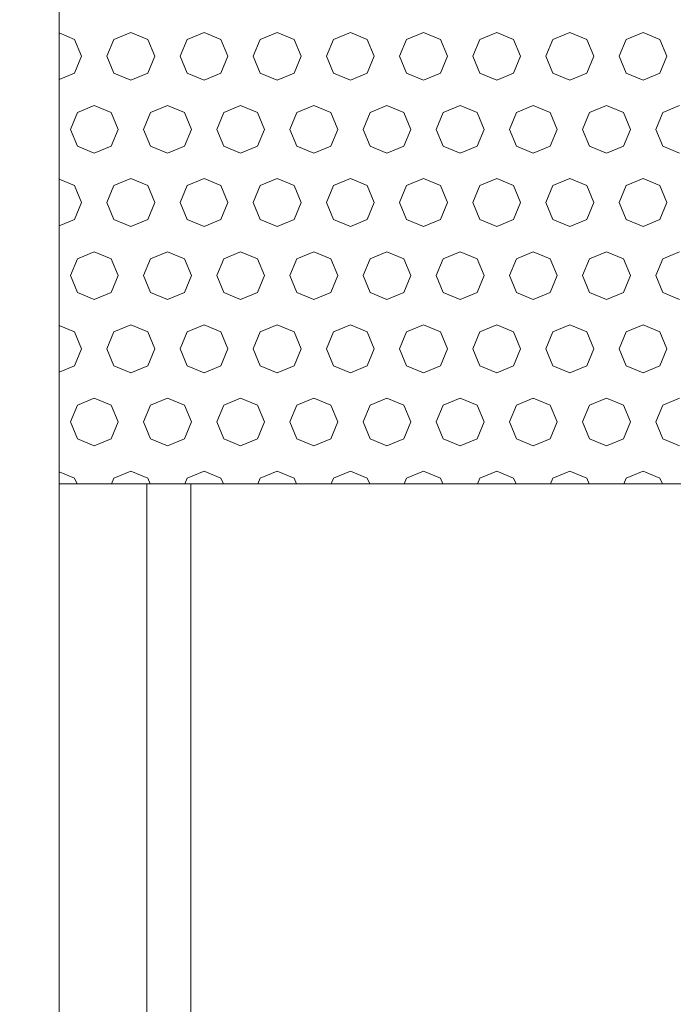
# Model space of a CAD drawing. Header units: millimetres. Extents: x 52659 to 1698020, y -10054 to 104697.
# Tile 121 of 256: x 194516 to 194962, y 6842 to 7515. Entities that reach past the tile are written whole.
import ezdxf

# ---------------------------------------------------------------- set-up
doc = ezdxf.new("R2010")
doc.units = ezdxf.units.MM
doc.header["$MEASUREMENT"] = 0
for name, color, linetype in [('02-04 BRISES SOLEIL FONCEES', 7, 'Continuous'), ('02-04 Mur.Construction', 7, 'Continuous'), ('05-02 Cotation 200ème 100ème.Cotations', 7, 'Continuous'), ('06-05 Etiquette.Texte', 7, 'Continuous'), ('Fenêtres ARCHICAD', 7, 'Continuous')]:
    doc.layers.add(name, color=color, linetype=linetype)
doc.styles.add('STYLE_GENERE_3', font='ARIALN.TTF')
doc.dimstyles.new('STYLE_GENERE__2', dxfattribs={"dimtxt": 200, "dimasz": 95, "dimexe": 0.18, "dimexo": 100, "dimgap": 0, "dimtad": 0, "dimlfac": 0.001, "dimzin": 0, "dimdsep": 46, "dimtxsty": 'STYLE_GENERE_3', "dimblk": 'ARROWHEAD_6', "dimblk1": 'ARROWHEAD_6', "dimblk2": 'ARROWHEAD_6', "dimcen": 0.09, "dimclrd": 7, "dimclre": 7, "dimclrt": 7, "dimazin": 0, "dimtfac": 1, "dimtdec": 4, "dimtmove": 0, "dimatfit": 3, "dimfxl": 1, "dimtolj": 1, "dimtzin": 0, "dimarcsym": 0})
doc.dimstyles.new('STYLE_GENERE__4', dxfattribs={"dimtxt": 0.18, "dimasz": 145.92, "dimexe": 0.18, "dimexo": 0.0625, "dimgap": 0, "dimtad": 0, "dimtih": 1, "dimtoh": 1, "dimdec": 4, "dimzin": 0, "dimdsep": 46, "dimcen": 0.09, "dimadec": 0, "dimazin": 0, "dimtfac": 1, "dimtdec": 4, "dimtmove": 0, "dimatfit": 3, "dimldrblk": 'ARROWHEAD_1', "dimfxl": 1, "dimtolj": 1, "dimtzin": 0, "dimarcsym": 0})

# ---------------------------------------------------------------- blocks, each defined once
blk = doc.blocks.new('Élément de coupe_196_1', base_point=(131932.67, 5158.07))
at = {"layer": 'Fenêtres ARCHICAD', "color": 7, "linetype": 'Continuous', "lineweight": 5}
for p, q in [((194602.67, 7198.03), (194602.67, 6418.07)), ((194632.67, 6448.07), (194632.67, 7198.03))]:
    blk.add_line(p, q, dxfattribs=at)
blk = doc.blocks.new('Élément de coupe_198_1', base_point=(131932.67, 5158.07))
at = {"layer": '02-04 Mur.Construction', "color": 7, "linetype": 'Continuous', "lineweight": 9}
blk.add_line((194542.67, 6325.96), (194542.67, 7608.07), dxfattribs=at)
blk = doc.blocks.new('*X334', base_point=(131932.67, 5158.07))
at = {"layer": '02-04 BRISES SOLEIL FONCEES', "color": 7, "linetype": 'Continuous', "lineweight": 5}
for p, q in [((194553.3, 7502.02), (194542.67, 7506.43)), ((194591.74, 7506.81), (194580.18, 7502.02)), ((194603.3, 7502.02), (194591.74, 7506.81)), ((194641.74, 7506.81), (194630.18, 7502.02)), ((194653.3, 7502.02), (194641.74, 7506.81)), ((194691.74, 7506.81), (194680.18, 7502.02)), ((194703.3, 7502.02), (194691.74, 7506.81)), ((194741.74, 7506.81), (194730.18, 7502.02)), ((194753.3, 7502.02), (194741.74, 7506.81)), ((194791.74, 7506.81), (194780.18, 7502.02)), ((194803.3, 7502.02), (194791.74, 7506.81)), ((194841.74, 7506.81), (194830.18, 7502.02)), ((194853.3, 7502.02), (194841.74, 7506.81)), ((194891.74, 7506.81), (194880.18, 7502.02)), ((194903.3, 7502.02), (194891.74, 7506.81)), ((194941.74, 7506.81), (194930.18, 7502.02)), ((194953.3, 7502.02), (194941.74, 7506.81)), ((194558.09, 7490.46), (194553.3, 7502.02)), ((194580.18, 7502.02), (194575.39, 7490.46)), ((194608.09, 7490.46), (194603.3, 7502.02)), ((194630.18, 7502.02), (194625.39, 7490.46)), ((194658.09, 7490.46), (194653.3, 7502.02)), ((194680.18, 7502.02), (194675.39, 7490.46)), ((194708.09, 7490.46), (194703.3, 7502.02)), ((194730.18, 7502.02), (194725.39, 7490.46)), ((194758.09, 7490.46), (194753.3, 7502.02)), ((194780.18, 7502.02), (194775.39, 7490.46)), ((194808.09, 7490.46), (194803.3, 7502.02)), ((194830.18, 7502.02), (194825.39, 7490.46)), ((194858.09, 7490.46), (194853.3, 7502.02)), ((194880.18, 7502.02), (194875.39, 7490.46)), ((194908.09, 7490.46), (194903.3, 7502.02)), ((194930.18, 7502.02), (194925.39, 7490.46)), ((194958.09, 7490.46), (194953.3, 7502.02)), ((194553.3, 7478.89), (194558.09, 7490.46)), ((194575.39, 7490.46), (194580.18, 7478.89)), ((194603.3, 7478.89), (194608.09, 7490.46)), ((194625.39, 7490.46), (194630.18, 7478.89)), ((194653.3, 7478.89), (194658.09, 7490.46)), ((194675.39, 7490.46), (194680.18, 7478.89)), ((194703.3, 7478.89), (194708.09, 7490.46)), ((194725.39, 7490.46), (194730.18, 7478.89)), ((194753.3, 7478.89), (194758.09, 7490.46)), ((194775.39, 7490.46), (194780.18, 7478.89)), ((194803.3, 7478.89), (194808.09, 7490.46)), ((194825.39, 7490.46), (194830.18, 7478.89)), ((194853.3, 7478.89), (194858.09, 7490.46)), ((194875.39, 7490.46), (194880.18, 7478.89)), ((194903.3, 7478.89), (194908.09, 7490.46)), ((194925.39, 7490.46), (194930.18, 7478.89)), ((194953.3, 7478.89), (194958.09, 7490.46)), ((194542.67, 7474.49), (194553.3, 7478.89)), ((194580.18, 7478.89), (194591.74, 7474.1)), ((194591.74, 7474.1), (194603.3, 7478.89)), ((194630.18, 7478.89), (194641.74, 7474.1)), ((194641.74, 7474.1), (194653.3, 7478.89)), ((194680.18, 7478.89), (194691.74, 7474.1)), ((194691.74, 7474.1), (194703.3, 7478.89)), ((194730.18, 7478.89), (194741.74, 7474.1)), ((194741.74, 7474.1), (194753.3, 7478.89)), ((194780.18, 7478.89), (194791.74, 7474.1)), ((194791.74, 7474.1), (194803.3, 7478.89)), ((194830.18, 7478.89), (194841.74, 7474.1)), ((194841.74, 7474.1), (194853.3, 7478.89)), ((194880.18, 7478.89), (194891.74, 7474.1)), ((194891.74, 7474.1), (194903.3, 7478.89)), ((194930.18, 7478.89), (194941.74, 7474.1)), ((194941.74, 7474.1), (194953.3, 7478.89)), ((194555.18, 7452.02), (194550.39, 7440.46)), ((194566.74, 7456.81), (194555.18, 7452.02)), ((194578.3, 7452.02), (194566.74, 7456.81)), ((194583.09, 7440.46), (194578.3, 7452.02)), ((194605.18, 7452.02), (194600.39, 7440.46)), ((194616.74, 7456.81), (194605.18, 7452.02)), ((194628.3, 7452.02), (194616.74, 7456.81)), ((194633.09, 7440.46), (194628.3, 7452.02)), ((194655.18, 7452.02), (194650.39, 7440.46)), ((194666.74, 7456.81), (194655.18, 7452.02)), ((194678.3, 7452.02), (194666.74, 7456.81)), ((194683.09, 7440.46), (194678.3, 7452.02)), ((194705.18, 7452.02), (194700.39, 7440.46)), ((194716.74, 7456.81), (194705.18, 7452.02)), ((194728.3, 7452.02), (194716.74, 7456.81)), ((194733.09, 7440.46), (194728.3, 7452.02)), ((194755.18, 7452.02), (194750.39, 7440.46)), ((194766.74, 7456.81), (194755.18, 7452.02)), ((194778.3, 7452.02), (194766.74, 7456.81)), ((194783.09, 7440.46), (194778.3, 7452.02)), ((194805.18, 7452.02), (194800.39, 7440.46)), ((194816.74, 7456.81), (194805.18, 7452.02)), ((194828.3, 7452.02), (194816.74, 7456.81)), ((194833.09, 7440.46), (194828.3, 7452.02)), ((194855.18, 7452.02), (194850.39, 7440.46)), ((194866.74, 7456.81), (194855.18, 7452.02)), ((194878.3, 7452.02), (194866.74, 7456.81)), ((194883.09, 7440.46), (194878.3, 7452.02)), ((194905.18, 7452.02), (194900.39, 7440.46)), ((194916.74, 7456.81), (194905.18, 7452.02)), ((194928.3, 7452.02), (194916.74, 7456.81)), ((194933.09, 7440.46), (194928.3, 7452.02)), ((194955.18, 7452.02), (194950.39, 7440.46)), ((194966.74, 7456.81), (194955.18, 7452.02)), ((194550.39, 7440.46), (194555.18, 7428.89)), ((194578.3, 7428.89), (194583.09, 7440.46)), ((194600.39, 7440.46), (194605.18, 7428.89)), ((194628.3, 7428.89), (194633.09, 7440.46)), ((194650.39, 7440.46), (194655.18, 7428.89)), ((194678.3, 7428.89), (194683.09, 7440.46)), ((194700.39, 7440.46), (194705.18, 7428.89)), ((194728.3, 7428.89), (194733.09, 7440.46)), ((194750.39, 7440.46), (194755.18, 7428.89)), ((194778.3, 7428.89), (194783.09, 7440.46)), ((194800.39, 7440.46), (194805.18, 7428.89)), ((194828.3, 7428.89), (194833.09, 7440.46)), ((194850.39, 7440.46), (194855.18, 7428.89)), ((194878.3, 7428.89), (194883.09, 7440.46)), ((194900.39, 7440.46), (194905.18, 7428.89)), ((194928.3, 7428.89), (194933.09, 7440.46)), ((194950.39, 7440.46), (194955.18, 7428.89)), ((194555.18, 7428.89), (194566.74, 7424.1)), ((194566.74, 7424.1), (194578.3, 7428.89)), ((194605.18, 7428.89), (194616.74, 7424.1)), ((194616.74, 7424.1), (194628.3, 7428.89)), ((194655.18, 7428.89), (194666.74, 7424.1)), ((194666.74, 7424.1), (194678.3, 7428.89)), ((194705.18, 7428.89), (194716.74, 7424.1)), ((194716.74, 7424.1), (194728.3, 7428.89)), ((194755.18, 7428.89), (194766.74, 7424.1)), ((194766.74, 7424.1), (194778.3, 7428.89)), ((194805.18, 7428.89), (194816.74, 7424.1)), ((194816.74, 7424.1), (194828.3, 7428.89)), ((194855.18, 7428.89), (194866.74, 7424.1)), ((194866.74, 7424.1), (194878.3, 7428.89)), ((194905.18, 7428.89), (194916.74, 7424.1)), ((194916.74, 7424.1), (194928.3, 7428.89)), ((194955.18, 7428.89), (194966.74, 7424.1)), ((194553.3, 7402.02), (194542.67, 7406.43)), ((194591.74, 7406.81), (194580.18, 7402.02)), ((194603.3, 7402.02), (194591.74, 7406.81)), ((194641.74, 7406.81), (194630.18, 7402.02)), ((194653.3, 7402.02), (194641.74, 7406.81)), ((194691.74, 7406.81), (194680.18, 7402.02)), ((194703.3, 7402.02), (194691.74, 7406.81)), ((194741.74, 7406.81), (194730.18, 7402.02)), ((194753.3, 7402.02), (194741.74, 7406.81)), ((194791.74, 7406.81), (194780.18, 7402.02)), ((194803.3, 7402.02), (194791.74, 7406.81)), ((194841.74, 7406.81), (194830.18, 7402.02)), ((194853.3, 7402.02), (194841.74, 7406.81)), ((194891.74, 7406.81), (194880.18, 7402.02)), ((194903.3, 7402.02), (194891.74, 7406.81)), ((194941.74, 7406.81), (194930.18, 7402.02)), ((194953.3, 7402.02), (194941.74, 7406.81)), ((194558.09, 7390.46), (194553.3, 7402.02)), ((194580.18, 7402.02), (194575.39, 7390.46)), ((194608.09, 7390.46), (194603.3, 7402.02)), ((194630.18, 7402.02), (194625.39, 7390.46)), ((194658.09, 7390.46), (194653.3, 7402.02)), ((194680.18, 7402.02), (194675.39, 7390.46)), ((194708.09, 7390.46), (194703.3, 7402.02)), ((194730.18, 7402.02), (194725.39, 7390.46)), ((194758.09, 7390.46), (194753.3, 7402.02)), ((194780.18, 7402.02), (194775.39, 7390.46)), ((194808.09, 7390.46), (194803.3, 7402.02)), ((194830.18, 7402.02), (194825.39, 7390.46)), ((194858.09, 7390.46), (194853.3, 7402.02)), ((194880.18, 7402.02), (194875.39, 7390.46)), ((194908.09, 7390.46), (194903.3, 7402.02)), ((194930.18, 7402.02), (194925.39, 7390.46)), ((194958.09, 7390.46), (194953.3, 7402.02)), ((194553.3, 7378.89), (194558.09, 7390.46)), ((194575.39, 7390.46), (194580.18, 7378.89)), ((194603.3, 7378.89), (194608.09, 7390.46)), ((194625.39, 7390.46), (194630.18, 7378.89)), ((194653.3, 7378.89), (194658.09, 7390.46)), ((194675.39, 7390.46), (194680.18, 7378.89)), ((194703.3, 7378.89), (194708.09, 7390.46)), ((194725.39, 7390.46), (194730.18, 7378.89)), ((194753.3, 7378.89), (194758.09, 7390.46)), ((194775.39, 7390.46), (194780.18, 7378.89)), ((194803.3, 7378.89), (194808.09, 7390.46)), ((194825.39, 7390.46), (194830.18, 7378.89)), ((194853.3, 7378.89), (194858.09, 7390.46)), ((194875.39, 7390.46), (194880.18, 7378.89)), ((194903.3, 7378.89), (194908.09, 7390.46)), ((194925.39, 7390.46), (194930.18, 7378.89)), ((194953.3, 7378.89), (194958.09, 7390.46)), ((194542.67, 7374.49), (194553.3, 7378.89)), ((194580.18, 7378.89), (194591.74, 7374.1)), ((194591.74, 7374.1), (194603.3, 7378.89)), ((194630.18, 7378.89), (194641.74, 7374.1)), ((194641.74, 7374.1), (194653.3, 7378.89)), ((194680.18, 7378.89), (194691.74, 7374.1)), ((194691.74, 7374.1), (194703.3, 7378.89)), ((194730.18, 7378.89), (194741.74, 7374.1)), ((194741.74, 7374.1), (194753.3, 7378.89)), ((194780.18, 7378.89), (194791.74, 7374.1)), ((194791.74, 7374.1), (194803.3, 7378.89)), ((194830.18, 7378.89), (194841.74, 7374.1)), ((194841.74, 7374.1), (194853.3, 7378.89)), ((194880.18, 7378.89), (194891.74, 7374.1)), ((194891.74, 7374.1), (194903.3, 7378.89)), ((194930.18, 7378.89), (194941.74, 7374.1)), ((194941.74, 7374.1), (194953.3, 7378.89)), ((194555.18, 7352.02), (194550.39, 7340.46)), ((194566.74, 7356.81), (194555.18, 7352.02)), ((194578.3, 7352.02), (194566.74, 7356.81)), ((194583.09, 7340.46), (194578.3, 7352.02)), ((194605.18, 7352.02), (194600.39, 7340.46)), ((194616.74, 7356.81), (194605.18, 7352.02)), ((194628.3, 7352.02), (194616.74, 7356.81)), ((194633.09, 7340.46), (194628.3, 7352.02)), ((194655.18, 7352.02), (194650.39, 7340.46)), ((194666.74, 7356.81), (194655.18, 7352.02)), ((194678.3, 7352.02), (194666.74, 7356.81)), ((194683.09, 7340.46), (194678.3, 7352.02)), ((194705.18, 7352.02), (194700.39, 7340.46)), ((194716.74, 7356.81), (194705.18, 7352.02)), ((194728.3, 7352.02), (194716.74, 7356.81)), ((194733.09, 7340.46), (194728.3, 7352.02)), ((194755.18, 7352.02), (194750.39, 7340.46)), ((194766.74, 7356.81), (194755.18, 7352.02)), ((194778.3, 7352.02), (194766.74, 7356.81)), ((194783.09, 7340.46), (194778.3, 7352.02)), ((194805.18, 7352.02), (194800.39, 7340.46)), ((194816.74, 7356.81), (194805.18, 7352.02)), ((194828.3, 7352.02), (194816.74, 7356.81)), ((194833.09, 7340.46), (194828.3, 7352.02)), ((194855.18, 7352.02), (194850.39, 7340.46)), ((194866.74, 7356.81), (194855.18, 7352.02)), ((194878.3, 7352.02), (194866.74, 7356.81)), ((194883.09, 7340.46), (194878.3, 7352.02)), ((194905.18, 7352.02), (194900.39, 7340.46)), ((194916.74, 7356.81), (194905.18, 7352.02)), ((194928.3, 7352.02), (194916.74, 7356.81)), ((194933.09, 7340.46), (194928.3, 7352.02)), ((194955.18, 7352.02), (194950.39, 7340.46)), ((194966.74, 7356.81), (194955.18, 7352.02)), ((194550.39, 7340.46), (194555.18, 7328.89)), ((194578.3, 7328.89), (194583.09, 7340.46)), ((194600.39, 7340.46), (194605.18, 7328.89)), ((194628.3, 7328.89), (194633.09, 7340.46)), ((194650.39, 7340.46), (194655.18, 7328.89)), ((194678.3, 7328.89), (194683.09, 7340.46)), ((194700.39, 7340.46), (194705.18, 7328.89)), ((194728.3, 7328.89), (194733.09, 7340.46)), ((194750.39, 7340.46), (194755.18, 7328.89)), ((194778.3, 7328.89), (194783.09, 7340.46)), ((194800.39, 7340.46), (194805.18, 7328.89)), ((194828.3, 7328.89), (194833.09, 7340.46)), ((194850.39, 7340.46), (194855.18, 7328.89)), ((194878.3, 7328.89), (194883.09, 7340.46)), ((194900.39, 7340.46), (194905.18, 7328.89)), ((194928.3, 7328.89), (194933.09, 7340.46)), ((194950.39, 7340.46), (194955.18, 7328.89)), ((194555.18, 7328.89), (194566.74, 7324.1)), ((194566.74, 7324.1), (194578.3, 7328.89)), ((194605.18, 7328.89), (194616.74, 7324.1)), ((194616.74, 7324.1), (194628.3, 7328.89)), ((194655.18, 7328.89), (194666.74, 7324.1)), ((194666.74, 7324.1), (194678.3, 7328.89)), ((194705.18, 7328.89), (194716.74, 7324.1)), ((194716.74, 7324.1), (194728.3, 7328.89)), ((194755.18, 7328.89), (194766.74, 7324.1)), ((194766.74, 7324.1), (194778.3, 7328.89)), ((194805.18, 7328.89), (194816.74, 7324.1)), ((194816.74, 7324.1), (194828.3, 7328.89)), ((194855.18, 7328.89), (194866.74, 7324.1)), ((194866.74, 7324.1), (194878.3, 7328.89)), ((194905.18, 7328.89), (194916.74, 7324.1)), ((194916.74, 7324.1), (194928.3, 7328.89)), ((194955.18, 7328.89), (194966.74, 7324.1)), ((194553.3, 7302.02), (194542.67, 7306.43)), ((194591.74, 7306.81), (194580.18, 7302.02)), ((194603.3, 7302.02), (194591.74, 7306.81)), ((194641.74, 7306.81), (194630.18, 7302.02)), ((194653.3, 7302.02), (194641.74, 7306.81)), ((194691.74, 7306.81), (194680.18, 7302.02)), ((194703.3, 7302.02), (194691.74, 7306.81)), ((194741.74, 7306.81), (194730.18, 7302.02)), ((194753.3, 7302.02), (194741.74, 7306.81)), ((194791.74, 7306.81), (194780.18, 7302.02)), ((194803.3, 7302.02), (194791.74, 7306.81)), ((194841.74, 7306.81), (194830.18, 7302.02)), ((194853.3, 7302.02), (194841.74, 7306.81)), ((194891.74, 7306.81), (194880.18, 7302.02)), ((194903.3, 7302.02), (194891.74, 7306.81)), ((194941.74, 7306.81), (194930.18, 7302.02)), ((194953.3, 7302.02), (194941.74, 7306.81)), ((194558.09, 7290.46), (194553.3, 7302.02)), ((194580.18, 7302.02), (194575.39, 7290.46)), ((194608.09, 7290.46), (194603.3, 7302.02)), ((194630.18, 7302.02), (194625.39, 7290.46)), ((194658.09, 7290.46), (194653.3, 7302.02)), ((194680.18, 7302.02), (194675.39, 7290.46)), ((194708.09, 7290.46), (194703.3, 7302.02)), ((194730.18, 7302.02), (194725.39, 7290.46)), ((194758.09, 7290.46), (194753.3, 7302.02)), ((194780.18, 7302.02), (194775.39, 7290.46)), ((194808.09, 7290.46), (194803.3, 7302.02)), ((194830.18, 7302.02), (194825.39, 7290.46)), ((194858.09, 7290.46), (194853.3, 7302.02)), ((194880.18, 7302.02), (194875.39, 7290.46)), ((194908.09, 7290.46), (194903.3, 7302.02)), ((194930.18, 7302.02), (194925.39, 7290.46)), ((194958.09, 7290.46), (194953.3, 7302.02)), ((194553.3, 7278.89), (194558.09, 7290.46)), ((194575.39, 7290.46), (194580.18, 7278.89)), ((194603.3, 7278.89), (194608.09, 7290.46)), ((194625.39, 7290.46), (194630.18, 7278.89)), ((194653.3, 7278.89), (194658.09, 7290.46)), ((194675.39, 7290.46), (194680.18, 7278.89)), ((194703.3, 7278.89), (194708.09, 7290.46)), ((194725.39, 7290.46), (194730.18, 7278.89)), ((194753.3, 7278.89), (194758.09, 7290.46)), ((194775.39, 7290.46), (194780.18, 7278.89)), ((194803.3, 7278.89), (194808.09, 7290.46)), ((194825.39, 7290.46), (194830.18, 7278.89)), ((194853.3, 7278.89), (194858.09, 7290.46)), ((194875.39, 7290.46), (194880.18, 7278.89)), ((194903.3, 7278.89), (194908.09, 7290.46)), ((194925.39, 7290.46), (194930.18, 7278.89)), ((194953.3, 7278.89), (194958.09, 7290.46)), ((194542.67, 7274.49), (194553.3, 7278.89)), ((194580.18, 7278.89), (194591.74, 7274.1)), ((194591.74, 7274.1), (194603.3, 7278.89)), ((194630.18, 7278.89), (194641.74, 7274.1)), ((194641.74, 7274.1), (194653.3, 7278.89)), ((194680.18, 7278.89), (194691.74, 7274.1)), ((194691.74, 7274.1), (194703.3, 7278.89)), ((194730.18, 7278.89), (194741.74, 7274.1)), ((194741.74, 7274.1), (194753.3, 7278.89)), ((194780.18, 7278.89), (194791.74, 7274.1)), ((194791.74, 7274.1), (194803.3, 7278.89)), ((194830.18, 7278.89), (194841.74, 7274.1)), ((194841.74, 7274.1), (194853.3, 7278.89)), ((194880.18, 7278.89), (194891.74, 7274.1)), ((194891.74, 7274.1), (194903.3, 7278.89)), ((194930.18, 7278.89), (194941.74, 7274.1)), ((194941.74, 7274.1), (194953.3, 7278.89)), ((194566.74, 7256.81), (194555.18, 7252.02)), ((194578.3, 7252.02), (194566.74, 7256.81)), ((194616.74, 7256.81), (194605.18, 7252.02)), ((194628.3, 7252.02), (194616.74, 7256.81)), ((194666.74, 7256.81), (194655.18, 7252.02)), ((194678.3, 7252.02), (194666.74, 7256.81)), ((194716.74, 7256.81), (194705.18, 7252.02)), ((194728.3, 7252.02), (194716.74, 7256.81)), ((194766.74, 7256.81), (194755.18, 7252.02)), ((194778.3, 7252.02), (194766.74, 7256.81)), ((194816.74, 7256.81), (194805.18, 7252.02)), ((194828.3, 7252.02), (194816.74, 7256.81)), ((194866.74, 7256.81), (194855.18, 7252.02)), ((194878.3, 7252.02), (194866.74, 7256.81)), ((194916.74, 7256.81), (194905.18, 7252.02)), ((194928.3, 7252.02), (194916.74, 7256.81)), ((194966.74, 7256.81), (194955.18, 7252.02)), ((194555.18, 7252.02), (194550.39, 7240.46)), ((194583.09, 7240.46), (194578.3, 7252.02)), ((194605.18, 7252.02), (194600.39, 7240.46)), ((194633.09, 7240.46), (194628.3, 7252.02)), ((194655.18, 7252.02), (194650.39, 7240.46)), ((194683.09, 7240.46), (194678.3, 7252.02)), ((194705.18, 7252.02), (194700.39, 7240.46)), ((194733.09, 7240.46), (194728.3, 7252.02)), ((194755.18, 7252.02), (194750.39, 7240.46)), ((194783.09, 7240.46), (194778.3, 7252.02)), ((194805.18, 7252.02), (194800.39, 7240.46)), ((194833.09, 7240.46), (194828.3, 7252.02)), ((194855.18, 7252.02), (194850.39, 7240.46)), ((194883.09, 7240.46), (194878.3, 7252.02)), ((194905.18, 7252.02), (194900.39, 7240.46)), ((194933.09, 7240.46), (194928.3, 7252.02)), ((194955.18, 7252.02), (194950.39, 7240.46)), ((194550.39, 7240.46), (194555.18, 7228.89)), ((194578.3, 7228.89), (194583.09, 7240.46)), ((194600.39, 7240.46), (194605.18, 7228.89)), ((194628.3, 7228.89), (194633.09, 7240.46)), ((194650.39, 7240.46), (194655.18, 7228.89)), ((194678.3, 7228.89), (194683.09, 7240.46)), ((194700.39, 7240.46), (194705.18, 7228.89)), ((194728.3, 7228.89), (194733.09, 7240.46)), ((194750.39, 7240.46), (194755.18, 7228.89)), ((194778.3, 7228.89), (194783.09, 7240.46)), ((194800.39, 7240.46), (194805.18, 7228.89)), ((194828.3, 7228.89), (194833.09, 7240.46)), ((194850.39, 7240.46), (194855.18, 7228.89)), ((194878.3, 7228.89), (194883.09, 7240.46)), ((194900.39, 7240.46), (194905.18, 7228.89)), ((194928.3, 7228.89), (194933.09, 7240.46)), ((194950.39, 7240.46), (194955.18, 7228.89)), ((194555.18, 7228.89), (194566.74, 7224.1)), ((194566.74, 7224.1), (194578.3, 7228.89)), ((194605.18, 7228.89), (194616.74, 7224.1)), ((194616.74, 7224.1), (194628.3, 7228.89)), ((194655.18, 7228.89), (194666.74, 7224.1)), ((194666.74, 7224.1), (194678.3, 7228.89)), ((194705.18, 7228.89), (194716.74, 7224.1)), ((194716.74, 7224.1), (194728.3, 7228.89)), ((194755.18, 7228.89), (194766.74, 7224.1)), ((194766.74, 7224.1), (194778.3, 7228.89)), ((194805.18, 7228.89), (194816.74, 7224.1)), ((194816.74, 7224.1), (194828.3, 7228.89)), ((194855.18, 7228.89), (194866.74, 7224.1)), ((194866.74, 7224.1), (194878.3, 7228.89)), ((194905.18, 7228.89), (194916.74, 7224.1)), ((194916.74, 7224.1), (194928.3, 7228.89)), ((194955.18, 7228.89), (194966.74, 7224.1)), ((194553.3, 7202.02), (194542.67, 7206.43)), ((194591.74, 7206.81), (194580.18, 7202.02)), ((194603.3, 7202.02), (194591.74, 7206.81)), ((194641.74, 7206.81), (194630.18, 7202.02)), ((194653.3, 7202.02), (194641.74, 7206.81)), ((194691.74, 7206.81), (194680.18, 7202.02)), ((194703.3, 7202.02), (194691.74, 7206.81)), ((194741.74, 7206.81), (194730.18, 7202.02)), ((194753.3, 7202.02), (194741.74, 7206.81)), ((194791.74, 7206.81), (194780.18, 7202.02)), ((194803.3, 7202.02), (194791.74, 7206.81)), ((194841.74, 7206.81), (194830.18, 7202.02)), ((194853.3, 7202.02), (194841.74, 7206.81)), ((194891.74, 7206.81), (194880.18, 7202.02)), ((194903.3, 7202.02), (194891.74, 7206.81)), ((194941.74, 7206.81), (194930.18, 7202.02)), ((194953.3, 7202.02), (194941.74, 7206.81)), ((194554.96, 7198.03), (194553.3, 7202.02)), ((194580.18, 7202.02), (194578.52, 7198.03)), ((194604.96, 7198.03), (194603.3, 7202.02)), ((194630.18, 7202.02), (194628.52, 7198.03)), ((194654.96, 7198.03), (194653.3, 7202.02)), ((194680.18, 7202.02), (194678.52, 7198.03)), ((194704.96, 7198.03), (194703.3, 7202.02)), ((194730.18, 7202.02), (194728.52, 7198.03)), ((194754.96, 7198.03), (194753.3, 7202.02)), ((194780.18, 7202.02), (194778.52, 7198.03)), ((194804.96, 7198.03), (194803.3, 7202.02)), ((194830.18, 7202.02), (194828.52, 7198.03)), ((194854.96, 7198.03), (194853.3, 7202.02)), ((194880.18, 7202.02), (194878.52, 7198.03)), ((194904.96, 7198.03), (194903.3, 7202.02)), ((194930.18, 7202.02), (194928.52, 7198.03)), ((194954.96, 7198.03), (194953.3, 7202.02))]:
    blk.add_line(p, q, dxfattribs=at)
blk = doc.blocks.new('Élément de coupe_316_1', base_point=(131932.67, 5158.07))
at = {"layer": '02-04 BRISES SOLEIL FONCEES', "color": 7, "linetype": 'Continuous', "lineweight": 9}
blk.add_line((194542.67, 7198.03), (196298.76, 7198.03), dxfattribs=at)
at = {"layer": '02-04 BRISES SOLEIL FONCEES', "lineweight": 0}
blk.add_blockref('*X334', (131932.67, 5158.07), dxfattribs=at)
blk = doc.blocks.new('*D740', base_point=(131932.67, 5158.07))
at = {"layer": '05-02 Cotation 200ème 100ème.Cotations', "color": 7, "linetype": 'Continuous', "lineweight": 25, "transparency": 16777216}
for p, q in [((165280.71, 7648.07), (165380.71, 7548.07)), ((165280.71, 6358.06), (165380.71, 6258.06))]:
    blk.add_line(p, q, dxfattribs=at)
at = {"layer": '05-02 Cotation 200ème 100ème.Cotations', "color": 7, "linetype": 'Continuous', "lineweight": 13, "transparency": 16777216}
for p, q in [((165424.46, 7598.07), (165236.96, 7598.07)), ((165330.71, 7201.94), (165330.71, 7598.07)), ((165330.71, 6308.06), (165330.71, 6704.19)), ((165424.46, 6308.06), (165236.96, 6308.06))]:
    blk.add_line(p, q, dxfattribs=at)
at = {"layer": '05-02 Cotation 200ème 100ème.Cotations', "color": 7, "lineweight": 9, "transparency": 16777216, "insert": (165430.71, 6729.07), "char_height": 200, "attachment_point": 7, "rotation": 90, "style": 'STYLE_GENERE_3'}
blk.add_mtext('\\A1;1,29', dxfattribs=at)
blk = doc.blocks.new('ARROWHEAD_6')
at = {"color": 0, "linetype": 'Continuous', "lineweight": 0}
for p, q in [((-0.5, -0.5), (0.5, 0.5)), ((0, 0), (-1, 0))]:
    blk.add_line(p, q, dxfattribs=at)
blk = doc.blocks.new('*D755', base_point=(131932.67, 5158.07))
at = {"layer": '05-02 Cotation 200ème 100ème.Cotations', "color": 7, "linetype": 'Continuous', "lineweight": 25, "transparency": 16777216}
for p, q in [((172202.47, 7658.07), (172302.47, 7558.07)), ((172202.47, 5208.07), (172302.47, 5108.07))]:
    blk.add_line(p, q, dxfattribs=at)
at = {"layer": '05-02 Cotation 200ème 100ème.Cotations', "color": 7, "linetype": 'Continuous', "lineweight": 13, "transparency": 16777216}
for p, q in [((172346.22, 7608.07), (172158.72, 7608.07)), ((172252.47, 6631.95), (172252.47, 7608.07)), ((172252.47, 5158.07), (172252.47, 6134.2)), ((172346.22, 5158.07), (172158.72, 5158.07)), ((172252.47, 5083.07), (172252.47, 5158.07))]:
    blk.add_line(p, q, dxfattribs=at)
at = {"layer": '05-02 Cotation 200ème 100ème.Cotations', "color": 7, "lineweight": 9, "transparency": 16777216, "insert": (172352.47, 6159.07), "char_height": 200, "attachment_point": 7, "rotation": 90, "style": 'STYLE_GENERE_3'}
blk.add_mtext('\\A1;2,45', dxfattribs=at)
blk = doc.blocks.new('*D760', base_point=(131932.67, 5158.07))
at = {"layer": '05-02 Cotation 200ème 100ème.Cotations', "color": 7, "linetype": 'Continuous', "lineweight": 25, "transparency": 16777216}
for p, q in [((135853.9, 8708.07), (135953.9, 8608.07)), ((135853.9, 6358.06), (135953.9, 6258.06))]:
    blk.add_line(p, q, dxfattribs=at)
at = {"layer": '05-02 Cotation 200ème 100ème.Cotations', "color": 7, "linetype": 'Continuous', "lineweight": 13, "transparency": 16777216}
for p, q in [((135997.65, 8658.07), (135810.15, 8658.07)), ((135903.9, 7731.94), (135903.9, 8658.07)), ((135903.9, 6308.06), (135903.9, 7234.19)), ((135997.65, 6308.06), (135810.15, 6308.06))]:
    blk.add_line(p, q, dxfattribs=at)
at = {"layer": '05-02 Cotation 200ème 100ème.Cotations', "color": 7, "lineweight": 9, "transparency": 16777216, "insert": (136003.9, 7259.07), "char_height": 200, "attachment_point": 7, "rotation": 90, "style": 'STYLE_GENERE_3'}
blk.add_mtext('\\A1;2,35', dxfattribs=at)
blk = doc.blocks.new('ARROWHEAD_1')
at = {"color": 0, "linetype": 'Continuous', "lineweight": 0}
blk.add_line((0, 0), (-1, 0), dxfattribs=at)
blk.add_circle((0, 0), 0.25, dxfattribs=at)

msp = doc.modelspace()

# ---------------------------------------------------------------- block references
at = {"layer": '02-04 BRISES SOLEIL FONCEES', "lineweight": 0}
msp.add_blockref('Élément de coupe_316_1', (131932.668, 5158.072), dxfattribs=at)
at = {"layer": '02-04 Mur.Construction', "lineweight": 0}
msp.add_blockref('Élément de coupe_198_1', (131932.668, 5158.072), dxfattribs=at)
at = {"layer": 'Fenêtres ARCHICAD', "lineweight": 0}
msp.add_blockref('Élément de coupe_196_1', (131932.668, 5158.072), dxfattribs=at)

# ---------------------------------------------------------------- dimensions: what is measured, and where the dimension line sits
at = {"layer": '05-02 Cotation 200ème 100ème.Cotations', "color": 7, "linetype": 'Continuous', "lineweight": 13}
for base, p1, p2, picture, middle in [((135903.901, 8658.072), (220602.668, 6308.064), (136794.464, 8658.072), '*D760', (135903.901, 7518.832)), ((172252.472, 7608.072), (234695.317, 5158.072), (187924.443, 7608.072), '*D755', (172252.472, 6418.836)), ((165330.708, 7598.072), (220602.668, 6308.064), (220602.668, 7598.072), '*D740', (165330.708, 6988.832))]:
    dim = msp.add_linear_dim(base=base, p1=p1, p2=p2, angle=90, dimstyle='STYLE_GENERE__2', dxfattribs=at)
    dim.commit()
    dim.dimension.update_dxf_attribs({"geometry": picture, "text_midpoint": middle, "dimtype": 160, "text_rotation": 90})

# ---------------------------------------------------------------- leaders
at = {"layer": '06-05 Etiquette.Texte', "color": 7, "linetype": 'Continuous', "lineweight": 9, "annotation_type": 0, "has_hookline": 1, "hookline_direction": 0, "text_width": 8116.667}
msp.add_leader([(192237.471, 7397.482), (192091.551, 4888.627), (192237.471, 4888.627)], dimstyle='STYLE_GENERE__4', dxfattribs=at)

doc.saveas('drawing.dxf')
